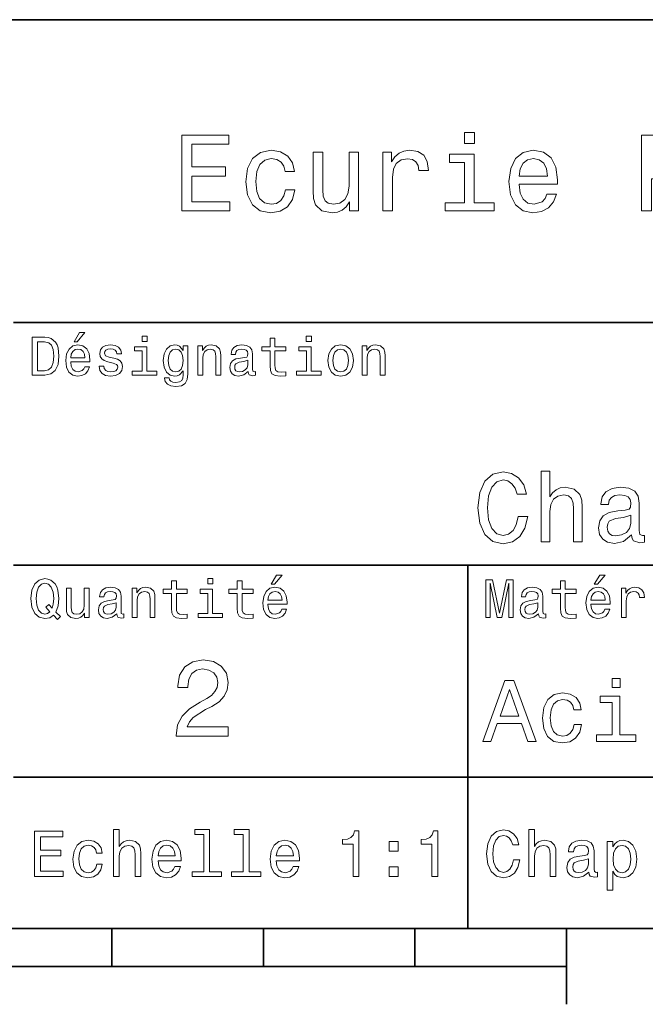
# Model space of a CAD drawing. Extents: x 0 to 297, y 0 to 210.
# Tile 6 of 9: x 162 to 204, y 5 to 70. Entities that reach past the tile are written whole.
import ezdxf

# ---------------------------------------------------------------- set-up
doc = ezdxf.new("R2010")
doc.units = 0

msp = doc.modelspace()

# ---------------------------------------------------------------- linework, layer by layer
at = {"color": 7, "lineweight": 35}
for p, q in [((97, 70), (287, 70)), ((162, 50), (287, 50)), ((162, 34), (287, 34)), ((162, 20), (287, 20)), ((10, 10), (287, 10)), ((97, 10), (287, 10)), ((98.5, 7.5), (198.5, 7.5))]:
    msp.add_line(p, q, dxfattribs=at)
at = {"color": 7, "lineweight": 35, "ltscale": 0.35}
msp.add_line((192, 20), (192, 34), dxfattribs=at)
at = {"color": 7, "lineweight": 35, "ltscale": 0.25}
msp.add_line((192, 10), (192, 20), dxfattribs=at)
at = {"color": 7, "lineweight": 35, "ltscale": 0.0625}
for p, q in [((168.5, 10), (168.5, 7.5)), ((178.5, 10), (178.5, 7.5)), ((188.5, 10), (188.5, 7.5))]:
    msp.add_line(p, q, dxfattribs=at)
at = {"color": 7, "lineweight": 35, "ltscale": 0.125}
msp.add_line((198.5, 10), (198.5, 5), dxfattribs=at)
at = {"color": 7, "lineweight": 13}
for points in [[(192.439484, 62.554031), (191.769455, 62.554031), (191.769455, 61.833572), (192.439484, 61.833572)], [(173.109512, 57.381123), (176.279541, 57.381123), (176.279541, 57.986309), (173.772339, 57.986309), (173.772339, 59.679394), (176.005768, 59.679394), (176.005768, 60.277374), (173.772339, 60.277374), (173.772339, 61.775936), (176.221893, 61.775936), (176.221893, 62.381123), (173.109512, 62.381123)], [(203.462524, 57.381123), (204.125351, 57.381123), (204.125351, 59.492073), (204.860229, 59.492073), (205.602295, 59.528095), (206.193085, 59.780258), (206.574921, 60.270172), (206.704605, 60.940201), (206.603745, 61.559795), (206.315552, 62.013687), (205.840057, 62.287464), (205.191635, 62.381123), (203.462524, 62.381123)], [(179.932281, 59.967579), (180.559082, 59.967579), (180.429398, 60.543945), (180.119598, 60.997837), (179.636887, 61.278816), (179.010086, 61.386887), (178.318436, 61.242794), (177.792511, 60.839336), (177.46109, 60.183716), (177.345825, 59.304752), (177.453888, 58.432995), (177.778091, 57.78458), (178.289627, 57.381123), (178.988464, 57.244236), (179.608063, 57.352303), (180.090775, 57.6549), (180.42218, 58.130402), (180.566284, 58.764408), (179.96109, 58.764408), (179.853027, 58.36095), (179.651291, 58.058357), (179.363113, 57.871037), (179.010086, 57.8134), (178.570602, 57.907059), (178.253601, 58.195244), (178.059082, 58.663544), (177.994232, 59.326366), (178.059082, 59.974781), (178.260803, 60.443081), (178.585007, 60.731266), (179.010086, 60.83213), (179.38472, 60.767288), (179.66571, 60.601585), (179.853027, 60.327808)], [(184.788177, 61.25), (184.154175, 61.25), (184.154175, 59.016571), (184.082123, 58.497837), (183.873199, 58.123196), (183.548996, 57.892651), (183.123917, 57.820602), (182.785294, 57.878242), (182.569168, 58.051151), (182.446686, 58.346542), (182.417862, 58.764408), (182.417862, 61.25), (181.783859, 61.25), (181.783859, 58.706772), (181.805481, 58.195244), (181.942368, 57.770172), (182.360229, 57.381123), (183.030258, 57.244236), (183.390488, 57.294666), (183.700287, 57.424351), (183.966858, 57.647694), (184.182999, 57.971901), (184.182999, 57.381123), (184.788177, 57.381123)], [(186.380402, 57.381123), (187.014404, 57.381123), (187.014404, 59.592937), (187.079254, 60.12608), (187.273773, 60.507923), (187.590775, 60.738472), (188.015854, 60.817722), (188.332855, 60.767288), (188.570602, 60.623199), (188.714691, 60.378242), (188.765121, 60.046829), (189.406342, 60.046829), (189.319885, 60.630402), (189.082123, 61.048271), (188.685883, 61.30043), (188.145538, 61.386887), (187.778091, 61.32925), (187.46109, 61.185158), (187.180115, 60.940201), (186.956772, 60.608788), (186.956772, 61.25), (186.380402, 61.25)], [(192.417862, 57.914265), (192.417862, 61.120316), (190.789627, 61.120316), (190.789627, 60.579971), (191.783859, 60.579971), (191.783859, 57.914265), (190.48703, 57.914265), (190.48703, 57.381123), (193.729111, 57.381123), (193.729111, 57.914265)], [(195.37175, 59.131844), (197.907776, 59.131844), (197.914978, 59.427231), (197.799713, 60.255764), (197.482712, 60.875359), (196.978378, 61.25), (196.30835, 61.386887), (195.65274, 61.242794), (195.148407, 60.839336), (194.824203, 60.183716), (194.708923, 59.319164), (194.817001, 58.432995), (195.141205, 57.78458), (195.638321, 57.381123), (196.286743, 57.244236), (196.848694, 57.337894), (197.309799, 57.582851), (197.648407, 57.971901), (197.842941, 58.490631), (197.216141, 58.490631), (197.086456, 58.20245), (196.899139, 57.986309), (196.365997, 57.8134), (195.955322, 57.892651), (195.645538, 58.14481), (195.443802, 58.555473), (195.37175, 59.110229)], [(195.37175, 59.664986), (195.451004, 60.162102), (195.645538, 60.529537), (195.940918, 60.75288), (196.329971, 60.83213), (196.711807, 60.75288), (197.007202, 60.529537), (197.187317, 60.162102), (197.252167, 59.664986)], [(164.080688, 49.030979), (163.248566, 49.030979), (163.248566, 46.530979), (164.080688, 46.530979), (164.473343, 46.610229), (164.765137, 46.851585), (164.945251, 47.244236), (165.010086, 47.780979), (164.952454, 48.328529), (164.880402, 48.544666), (164.779541, 48.717579), (164.487747, 48.951729), (164.296829, 49.009365)], [(166.004318, 48.728386), (166.216858, 48.728386), (166.717575, 49.340778), (166.364548, 49.340778)], [(170.824203, 49.117435), (170.489197, 49.117435), (170.489197, 48.757202), (170.824203, 48.757202)], [(178.943802, 48.130402), (178.943802, 47.161381), (178.965424, 46.84798), (179.066284, 46.631844), (179.268005, 46.505764), (179.610229, 46.462536), (179.984863, 46.480545), (179.984863, 46.754322), (179.71109, 46.732708), (179.46254, 46.761528), (179.329254, 46.851585), (179.271606, 47.00288), (179.260803, 47.215416), (179.260803, 48.130402), (179.984863, 48.130402), (179.984863, 48.400574), (179.260803, 48.400574), (179.260803, 48.966137), (178.943802, 48.966137), (178.943802, 48.400574), (178.396255, 48.400574), (178.396255, 48.130402)], [(181.667145, 49.117435), (181.332138, 49.117435), (181.332138, 48.757202), (181.667145, 48.757202)], [(164.055481, 48.731987), (164.329254, 48.677952), (164.516571, 48.512245), (164.628235, 48.216858), (164.664261, 47.780979), (164.624634, 47.359509), (164.51297, 47.064121), (164.322052, 46.887608), (164.055481, 46.829971), (163.583572, 46.829971), (163.583572, 48.731987)], [(165.784576, 47.406338), (167.052597, 47.406338), (167.056198, 47.554035), (166.998566, 47.9683), (166.840057, 48.278099), (166.587891, 48.465416), (166.252884, 48.533859), (165.925079, 48.461815), (165.672913, 48.260086), (165.510803, 47.932278), (165.453171, 47.5), (165.507202, 47.056915), (165.669312, 46.732708), (165.917862, 46.530979), (166.242081, 46.462536), (166.523056, 46.509365), (166.753601, 46.631844), (166.922913, 46.826366), (167.020172, 47.085735), (166.706772, 47.085735), (166.641937, 46.941643), (166.548264, 46.833572), (166.281708, 46.747116), (166.07637, 46.786743), (165.921463, 46.912823), (165.820602, 47.118156), (165.784576, 47.395531)], [(165.784576, 47.672909), (165.824203, 47.921471), (165.921463, 48.105186), (166.069168, 48.216858), (166.263687, 48.256485), (166.454605, 48.216858), (166.60231, 48.105186), (166.692368, 47.921471), (166.724777, 47.672909)], [(168.623199, 47.658501), (168.317001, 47.730545), (168.090057, 47.8134), (168.014404, 47.982708), (168.036026, 48.101585), (168.111664, 48.188038), (168.234146, 48.242073), (168.41066, 48.263687), (168.579971, 48.242073), (168.713257, 48.177231), (168.799713, 48.079971), (168.835739, 47.950287), (169.145538, 47.950287), (169.145538, 47.957493), (169.091492, 48.191643), (168.943802, 48.375359), (168.713257, 48.490635), (168.41066, 48.533859), (168.104462, 48.490635), (167.881119, 48.371758), (167.740631, 48.195244), (167.697403, 47.971901), (167.729828, 47.755764), (167.830688, 47.604465), (167.996399, 47.496399), (168.237747, 47.42075), (168.590775, 47.334293), (168.806915, 47.244236), (168.864548, 47.172188), (168.886169, 47.064121), (168.853745, 46.930836), (168.767288, 46.829971), (168.626801, 46.765129), (168.439484, 46.743515), (168.241348, 46.765129), (168.09726, 46.840778), (168, 46.963257), (167.960373, 47.132565), (167.654175, 47.132565), (167.704605, 46.844379), (167.85231, 46.635445), (168.086456, 46.509365), (168.41066, 46.462536), (168.749283, 46.509365), (168.997833, 46.635445), (169.149139, 46.837173), (169.203171, 47.100143), (169.163544, 47.327087), (169.05188, 47.481987), (168.868149, 47.582851)], [(170.8134, 46.79755), (170.8134, 48.400574), (169.999283, 48.400574), (169.999283, 48.130402), (170.496399, 48.130402), (170.496399, 46.79755), (169.847977, 46.79755), (169.847977, 46.530979), (171.469025, 46.530979), (171.469025, 46.79755)], [(173.518738, 46.617435), (173.518738, 48.465416), (173.216141, 48.465416), (173.216141, 48.152016), (172.967575, 48.4366), (172.816284, 48.508644), (172.646973, 48.533859), (172.340775, 48.461815), (172.103027, 48.260086), (171.94812, 47.935879), (171.894089, 47.5), (171.94812, 47.060516), (172.103027, 46.736309), (172.340775, 46.530979), (172.646973, 46.462536), (172.819885, 46.487751), (172.963974, 46.552593), (173.216141, 46.826366), (173.216141, 46.552593), (173.187317, 46.336456), (173.108063, 46.181557), (172.956772, 46.091499), (172.729828, 46.059078), (172.531708, 46.080692), (172.391205, 46.134727), (172.30835, 46.228386), (172.283142, 46.354465), (171.976944, 46.354465), (171.976944, 46.340057), (172.023773, 46.109509), (172.167862, 45.9366), (172.398407, 45.824928), (172.711823, 45.785301), (173.086456, 45.839336), (173.335022, 45.990635), (173.47551, 46.253601)], [(172.221909, 47.5), (172.254318, 47.820606), (172.351593, 48.058357), (172.502884, 48.198845), (172.704605, 48.249279), (172.917145, 48.198845), (173.075653, 48.058357), (173.172913, 47.820606), (173.208939, 47.5), (173.172913, 47.172188), (173.075653, 46.938038), (172.917145, 46.793949), (172.704605, 46.747116), (172.502884, 46.793949), (172.351593, 46.938038), (172.254318, 47.175793)], [(174.181549, 46.530979), (174.498566, 46.530979), (174.498566, 47.647694), (174.530975, 47.903458), (174.635452, 48.090778), (174.797546, 48.206051), (175.013687, 48.249279), (175.1866, 48.213257), (175.294662, 48.115993), (175.348709, 47.953888), (175.366714, 47.737751), (175.366714, 46.530979), (175.683716, 46.530979), (175.683716, 47.802593), (175.669312, 48.058357), (175.604462, 48.270893), (175.391937, 48.465416), (175.060516, 48.533859), (174.876801, 48.508644), (174.721909, 48.440201), (174.588623, 48.324928), (174.484146, 48.170029), (174.484146, 48.465416), (174.181549, 48.465416)], [(177.499283, 46.783142), (177.499283, 46.772335), (177.517288, 46.649857), (177.57132, 46.5634), (177.798264, 46.494957), (177.974777, 46.523773), (177.974777, 46.76873), (177.899139, 46.757923), (177.798264, 46.804756), (177.780258, 46.948845), (177.780258, 47.950287), (177.73703, 48.206051), (177.610947, 48.386166), (177.391205, 48.494236), (177.081406, 48.533859), (176.778824, 48.490635), (176.555481, 48.368156), (176.414978, 48.177231), (176.368149, 47.925072), (176.368149, 47.903458), (176.65274, 47.903458), (176.677948, 48.054756), (176.757202, 48.162823), (176.886887, 48.227665), (177.070602, 48.25288), (177.247116, 48.234871), (177.373199, 48.180836), (177.448853, 48.087173), (177.47406, 47.957493), (177.459656, 47.806194), (177.402023, 47.730545), (177.257919, 47.694523), (176.987747, 47.665707), (176.677948, 47.600864), (176.458206, 47.485592), (176.328537, 47.305473), (176.28891, 47.038906), (176.324921, 46.801151), (176.4366, 46.624638), (176.616714, 46.512966), (176.86528, 46.473343), (177.200287, 46.548992)], [(181.656342, 46.79755), (181.656342, 48.400574), (180.842224, 48.400574), (180.842224, 48.130402), (181.33934, 48.130402), (181.33934, 46.79755), (180.690918, 46.79755), (180.690918, 46.530979), (182.311966, 46.530979), (182.311966, 46.79755)], [(182.762253, 47.496399), (182.819885, 47.056915), (182.985596, 46.732708), (183.248566, 46.530979), (183.601593, 46.462536), (183.951004, 46.530979), (184.213974, 46.729107), (184.379684, 47.053314), (184.440918, 47.496399), (184.379684, 47.935879), (184.213974, 48.263687), (183.951004, 48.461815), (183.601593, 48.533859), (183.248566, 48.461815), (182.985596, 48.260086), (182.819885, 47.935879)], [(183.086456, 47.5), (183.118881, 47.824207), (183.219742, 48.058357), (183.381851, 48.20245), (183.601593, 48.25288), (183.817719, 48.20245), (183.979828, 48.061958), (184.080688, 47.824207), (184.116714, 47.5), (184.080688, 47.172188), (183.979828, 46.934437), (183.817719, 46.790344), (183.601593, 46.743515), (183.381851, 46.790344), (183.219742, 46.934437), (183.118881, 47.172188)], [(185.024506, 46.530979), (185.341492, 46.530979), (185.341492, 47.647694), (185.373917, 47.903458), (185.478394, 48.090778), (185.640488, 48.206051), (185.856628, 48.249279), (186.029541, 48.213257), (186.137604, 48.115993), (186.19165, 47.953888), (186.209656, 47.737751), (186.209656, 46.530979), (186.526657, 46.530979), (186.526657, 47.802593), (186.512253, 48.058357), (186.447403, 48.270893), (186.234879, 48.465416), (185.903458, 48.533859), (185.719742, 48.508644), (185.56485, 48.440201), (185.431564, 48.324928), (185.327087, 48.170029), (185.327087, 48.465416), (185.024506, 48.465416)], [(177.463257, 47.208214), (177.420029, 47.020893), (177.304749, 46.876801), (177.131851, 46.783142), (176.919312, 46.750721), (176.782425, 46.76873), (176.68515, 46.826366), (176.623917, 46.927231), (176.605911, 47.067722), (176.620316, 47.193802), (176.677948, 47.283859), (176.908508, 47.384727), (177.200287, 47.427952), (177.463257, 47.514408)], [(195.322769, 37.203171), (195.193085, 36.658501), (194.979111, 36.269451), (194.680832, 36.029537), (194.330688, 35.951729), (193.909225, 36.068443), (193.578522, 36.418587), (193.358063, 36.989193), (193.286743, 37.780258), (193.358063, 38.564842), (193.572037, 39.14193), (193.90274, 39.492073), (194.330688, 39.615273), (194.641922, 39.55043), (194.907776, 39.368874), (195.115265, 39.077087), (195.257919, 38.675072), (195.873917, 38.675072), (195.679398, 39.291065), (195.342209, 39.757923), (194.881836, 40.049709), (194.330688, 40.153458), (193.643372, 39.991352), (193.118149, 39.537464), (192.780975, 38.791786), (192.664261, 37.780258), (192.780975, 36.76873), (193.118149, 36.023052), (193.643372, 35.562679), (194.330688, 35.407059), (194.933716, 35.530258), (195.420029, 35.873917), (195.763687, 36.438038), (195.945236, 37.203171)], [(196.833572, 35.530258), (197.404175, 35.530258), (197.404175, 37.540344), (197.46254, 38.000721), (197.650574, 38.337894), (197.942368, 38.545387), (198.331406, 38.623199), (198.642654, 38.558357), (198.837173, 38.383286), (198.934433, 38.091499), (198.966858, 37.70245), (198.966858, 35.530258), (199.53746, 35.530258), (199.53746, 37.819164), (199.51152, 38.279537), (199.394806, 38.662102), (199.012238, 39.012245), (198.41571, 39.135445), (198.091492, 39.090057), (197.812683, 38.966858), (197.579254, 38.772331), (197.404175, 38.506485), (197.404175, 40.185879), (196.833572, 40.185879)], [(202.805481, 35.98415), (202.805481, 35.964695), (202.837891, 35.744236), (202.93515, 35.588615), (203.343658, 35.465416), (203.661377, 35.517288), (203.661377, 35.958214), (203.525208, 35.938759), (203.343658, 36.023052), (203.311234, 36.282421), (203.311234, 38.085014), (203.233429, 38.545387), (203.006485, 38.869595), (202.610947, 39.064121), (202.053314, 39.135445), (201.508636, 39.057636), (201.106628, 38.837173), (200.853745, 38.493515), (200.769455, 38.039623), (200.769455, 38.000721), (201.281693, 38.000721), (201.327087, 38.273052), (201.469742, 38.467579), (201.703171, 38.584293), (202.033859, 38.629681), (202.351578, 38.59726), (202.578522, 38.5), (202.714691, 38.331409), (202.760086, 38.09798), (202.734146, 37.825645), (202.630402, 37.68948), (202.371033, 37.624638), (201.88472, 37.572765), (201.327087, 37.456051), (200.931549, 37.248558), (200.69812, 36.924351), (200.626801, 36.444523), (200.691635, 36.016571), (200.892654, 35.698845), (201.216858, 35.497837), (201.664261, 35.426514), (202.267288, 35.562679)], [(202.740631, 36.749279), (202.662827, 36.412102), (202.455322, 36.152737), (202.144089, 35.98415), (201.76152, 35.925793), (201.515121, 35.958214), (201.340057, 36.061958), (201.229828, 36.243515), (201.197403, 36.496395), (201.223343, 36.723343), (201.327087, 36.885445), (201.742065, 37.067001), (202.267288, 37.14481), (202.740631, 37.30043)], [(179.015854, 32.728386), (179.228394, 32.728386), (179.729111, 33.340778), (179.376083, 33.340778)], [(200.341492, 32.728386), (200.554031, 32.728386), (201.054749, 33.340778), (200.701736, 33.340778)], [(164.642654, 30.685879), (164.916428, 30.401297), (165.107346, 30.592218), (164.811966, 30.894812), (164.963257, 31.305475), (165.010086, 31.780979), (164.941635, 32.339336), (164.862396, 32.56628), (164.757919, 32.753601), (164.46254, 33.009365), (164.282425, 33.074207), (164.08429, 33.099422), (163.702454, 33.009365), (163.41066, 32.757202), (163.223343, 32.342937), (163.158508, 31.780979), (163.223343, 31.219019), (163.407059, 30.804754), (163.698853, 30.54899), (164.08429, 30.462536), (164.39769, 30.520172)], [(164.41571, 30.916426), (164.260803, 30.801151), (164.08429, 30.765129), (163.850143, 30.829971), (163.666428, 31.024494), (163.543945, 31.341497), (163.504318, 31.780979), (163.543945, 32.216858), (163.662827, 32.537464), (163.846542, 32.731987), (164.08429, 32.80043), (164.318451, 32.731987), (164.502167, 32.533859), (164.621033, 32.213257), (164.664261, 31.780979), (164.631851, 31.40634), (164.5634, 31.150576), (164.329254, 31.395533), (164.13472, 31.211815)], [(168.824921, 30.78314), (168.824921, 30.772333), (168.842941, 30.649855), (168.896973, 30.5634), (169.123917, 30.494957), (169.30043, 30.523775), (169.30043, 30.768732), (169.224777, 30.757925), (169.123917, 30.804754), (169.105911, 30.948847), (169.105911, 31.950287), (169.062683, 32.206051), (168.9366, 32.386166), (168.716858, 32.494236), (168.407059, 32.533859), (168.104462, 32.490635), (167.881119, 32.368156), (167.740631, 32.177231), (167.693802, 31.925072), (167.693802, 31.903458), (167.978394, 31.903458), (168.003601, 32.054756), (168.082855, 32.162823), (168.21254, 32.227665), (168.396255, 32.25288), (168.572769, 32.234871), (168.698853, 32.180836), (168.77449, 32.087173), (168.799713, 31.957493), (168.785309, 31.806194), (168.727661, 31.730547), (168.583572, 31.694523), (168.3134, 31.665705), (168.003601, 31.600864), (167.783859, 31.48559), (167.654175, 31.305475), (167.614548, 31.038904), (167.650574, 30.801151), (167.762253, 30.62464), (167.942368, 30.512968), (168.190918, 30.473343), (168.52594, 30.54899)], [(169.844376, 30.530979), (170.161377, 30.530979), (170.161377, 31.647694), (170.193802, 31.903458), (170.298279, 32.090778), (170.460373, 32.206051), (170.676514, 32.249279), (170.849426, 32.213257), (170.957489, 32.115993), (171.011536, 31.95389), (171.029541, 31.737751), (171.029541, 30.530979), (171.346542, 30.530979), (171.346542, 31.802593), (171.332138, 32.058357), (171.267288, 32.270893), (171.054749, 32.465416), (170.723343, 32.533859), (170.539627, 32.508644), (170.38472, 32.440201), (170.251434, 32.324928), (170.146973, 32.170029), (170.146973, 32.465416), (169.844376, 32.465416)], [(172.438034, 32.130402), (172.438034, 31.161383), (172.459656, 30.847982), (172.560516, 30.631844), (172.762253, 30.505762), (173.104462, 30.462536), (173.479111, 30.480547), (173.479111, 30.754322), (173.205338, 30.732708), (172.956772, 30.761526), (172.823486, 30.851583), (172.765854, 31.002882), (172.755035, 31.215418), (172.755035, 32.130402), (173.479111, 32.130402), (173.479111, 32.400574), (172.755035, 32.400574), (172.755035, 32.966137), (172.438034, 32.966137), (172.438034, 32.400574), (171.890488, 32.400574), (171.890488, 32.130402)], [(175.161377, 33.117435), (174.82637, 33.117435), (174.82637, 32.757202), (175.161377, 32.757202)], [(176.775223, 32.130402), (176.775223, 31.161383), (176.796829, 30.847982), (176.89769, 30.631844), (177.099426, 30.505762), (177.44165, 30.462536), (177.816284, 30.480547), (177.816284, 30.754322), (177.542511, 30.732708), (177.293945, 30.761526), (177.16066, 30.851583), (177.103027, 31.002882), (177.092224, 31.215418), (177.092224, 32.130402), (177.816284, 32.130402), (177.816284, 32.400574), (177.092224, 32.400574), (177.092224, 32.966137), (176.775223, 32.966137), (176.775223, 32.400574), (176.227661, 32.400574), (176.227661, 32.130402)], [(178.796112, 31.40634), (180.064117, 31.40634), (180.067719, 31.554033), (180.010086, 31.9683), (179.851593, 32.278099), (179.599426, 32.465416), (179.264404, 32.533859), (178.9366, 32.461815), (178.684433, 32.260086), (178.522339, 31.932276), (178.464691, 31.5), (178.518738, 31.056915), (178.680832, 30.732708), (178.929398, 30.530979), (179.253601, 30.462536), (179.534576, 30.509365), (179.765137, 30.631844), (179.934433, 30.826368), (180.031708, 31.085733), (179.718292, 31.085733), (179.653458, 30.941643), (179.559799, 30.833572), (179.293228, 30.747118), (179.087891, 30.786743), (178.932999, 30.912823), (178.832138, 31.118155), (178.796112, 31.395533)], [(193.183716, 30.530979), (193.46109, 30.530979), (193.46109, 32.80043), (193.929398, 30.530979), (194.239197, 30.530979), (194.703888, 32.80043), (194.703888, 30.530979), (194.984863, 30.530979), (194.984863, 33.030979), (194.545395, 33.030979), (194.08429, 30.826368), (193.626801, 33.030979), (193.183716, 33.030979)], [(196.656342, 30.78314), (196.656342, 30.772333), (196.674347, 30.649855), (196.728394, 30.5634), (196.955338, 30.494957), (197.131851, 30.523775), (197.131851, 30.768732), (197.056198, 30.757925), (196.955338, 30.804754), (196.937317, 30.948847), (196.937317, 31.950287), (196.894089, 32.206051), (196.768005, 32.386166), (196.548264, 32.494236), (196.23848, 32.533859), (195.935883, 32.490635), (195.71254, 32.368156), (195.572052, 32.177231), (195.525223, 31.925072), (195.525223, 31.903458), (195.809799, 31.903458), (195.835022, 32.054756), (195.914261, 32.162823), (196.043945, 32.227665), (196.227661, 32.25288), (196.404175, 32.234871), (196.530258, 32.180836), (196.605911, 32.087173), (196.631119, 31.957493), (196.616714, 31.806194), (196.559082, 31.730547), (196.414978, 31.694523), (196.144806, 31.665705), (195.835022, 31.600864), (195.61528, 31.48559), (195.485596, 31.305475), (195.445969, 31.038904), (195.481995, 30.801151), (195.593658, 30.62464), (195.773773, 30.512968), (196.022339, 30.473343), (196.357346, 30.54899)], [(198.100861, 32.130402), (198.100861, 31.161383), (198.122482, 30.847982), (198.223343, 30.631844), (198.425079, 30.505762), (198.767288, 30.462536), (199.141937, 30.480547), (199.141937, 30.754322), (198.868149, 30.732708), (198.619598, 30.761526), (198.486313, 30.851583), (198.42868, 31.002882), (198.417862, 31.215418), (198.417862, 32.130402), (199.141937, 32.130402), (199.141937, 32.400574), (198.417862, 32.400574), (198.417862, 32.966137), (198.100861, 32.966137), (198.100861, 32.400574), (197.553314, 32.400574), (197.553314, 32.130402)], [(200.121765, 31.40634), (201.389771, 31.40634), (201.393372, 31.554033), (201.335739, 31.9683), (201.177231, 32.278099), (200.925079, 32.465416), (200.590057, 32.533859), (200.262253, 32.461815), (200.010086, 32.260086), (199.847977, 31.932276), (199.790344, 31.5), (199.844376, 31.056915), (200.006485, 30.732708), (200.255051, 30.530979), (200.579254, 30.462536), (200.860229, 30.509365), (201.090775, 30.631844), (201.260086, 30.826368), (201.357346, 31.085733), (201.043945, 31.085733), (200.979111, 30.941643), (200.885452, 30.833572), (200.618881, 30.747118), (200.413544, 30.786743), (200.258652, 30.912823), (200.157776, 31.118155), (200.121765, 31.395533)], [(202.131851, 30.530979), (202.448853, 30.530979), (202.448853, 31.636887), (202.481262, 31.903458), (202.578537, 32.094379), (202.73703, 32.209652), (202.94957, 32.249279), (203.108063, 32.224064), (203.226944, 32.152016), (203.298996, 32.029537), (203.324203, 31.863832), (203.644806, 31.863832), (203.601593, 32.155621), (203.482712, 32.364552), (203.284576, 32.490635), (203.014404, 32.533859), (202.830688, 32.505043), (202.672195, 32.432995), (202.531708, 32.310516), (202.420029, 32.144814), (202.420029, 32.465416), (202.131851, 32.465416)], [(166.998566, 32.465416), (166.681549, 32.465416), (166.681549, 31.348703), (166.645538, 31.089336), (166.541061, 30.902016), (166.378967, 30.786743), (166.166428, 30.750719), (165.997116, 30.779539), (165.889053, 30.865993), (165.827805, 31.013687), (165.8134, 31.222622), (165.8134, 32.465416), (165.496399, 32.465416), (165.496399, 31.193804), (165.507202, 30.93804), (165.575653, 30.725504), (165.784576, 30.530979), (166.119598, 30.462536), (166.299713, 30.487751), (166.454605, 30.552593), (166.587891, 30.664265), (166.695969, 30.826368), (166.695969, 30.530979), (166.998566, 30.530979)], [(175.150574, 30.79755), (175.150574, 32.400574), (174.336456, 32.400574), (174.336456, 32.130402), (174.833572, 32.130402), (174.833572, 30.79755), (174.185165, 30.79755), (174.185165, 30.530979), (175.806198, 30.530979), (175.806198, 30.79755)], [(178.796112, 31.672911), (178.835739, 31.921469), (178.932999, 32.105186), (179.080688, 32.216858), (179.275208, 32.256485), (179.466141, 32.216858), (179.613831, 32.105186), (179.703888, 31.921469), (179.736313, 31.672911)], [(200.121765, 31.672911), (200.161377, 31.921469), (200.258652, 32.105186), (200.406342, 32.216858), (200.600861, 32.256485), (200.791794, 32.216858), (200.939484, 32.105186), (201.029541, 31.921469), (201.061966, 31.672911)], [(168.78891, 31.208212), (168.745682, 31.020893), (168.630402, 30.876801), (168.457489, 30.78314), (168.244965, 30.750719), (168.108063, 30.768732), (168.010803, 30.826368), (167.94957, 30.927233), (167.931549, 31.067722), (167.945969, 31.193804), (168.003601, 31.283861), (168.234146, 31.384726), (168.52594, 31.427954), (168.78891, 31.514408)], [(196.620316, 31.208212), (196.577087, 31.020893), (196.461823, 30.876801), (196.28891, 30.78314), (196.07637, 30.750719), (195.939484, 30.768732), (195.842224, 30.826368), (195.780975, 30.927233), (195.76297, 31.067722), (195.777374, 31.193804), (195.835022, 31.283861), (196.065567, 31.384726), (196.357346, 31.427954), (196.620316, 31.514408)], [(172.742065, 22.700289), (176.178665, 22.700289), (176.178665, 23.319885), (173.462524, 23.319885), (173.613831, 23.658503), (173.873199, 23.939482), (174.672897, 24.45101), (175.097977, 24.667147), (175.573486, 24.976946), (175.912094, 25.337177), (176.106628, 25.762249), (176.178665, 26.244957), (176.056183, 26.850143), (175.717575, 27.325649), (175.198837, 27.628242), (174.528809, 27.736313), (173.837173, 27.613834), (173.311234, 27.275217), (172.97261, 26.734871), (172.857346, 26.021614), (172.857346, 25.92075), (173.512955, 25.92075), (173.512955, 25.978386), (173.577805, 26.4683), (173.772324, 26.828531), (174.082123, 27.059078), (174.492783, 27.138329), (174.91066, 27.066282), (175.220459, 26.886168), (175.42218, 26.605188), (175.494232, 26.252163), (175.443802, 25.92075), (175.306915, 25.639771), (175.076355, 25.394814), (174.759354, 25.178675), (174.33429, 24.948128), (173.628235, 24.501442), (173.131119, 24.025938), (172.835724, 23.449568), (172.742065, 22.721903)], [(192.982712, 22.360231), (193.51297, 22.360231), (193.933716, 23.536024), (195.530258, 23.536024), (195.951004, 22.360231), (196.492798, 22.360231), (195.028824, 26.365995), (194.440918, 26.365995)], [(202.048996, 26.49856), (201.51297, 26.49856), (201.51297, 25.922192), (202.048996, 25.922192)], [(194.118149, 24.025938), (194.734863, 25.789627), (195.351578, 24.025938)], [(198.982712, 24.429396), (199.484146, 24.429396), (199.380402, 24.890491), (199.132568, 25.253603), (198.746399, 25.478386), (198.244949, 25.564842), (197.69165, 25.449568), (197.270889, 25.126802), (197.005768, 24.602306), (196.913544, 23.899136), (197, 23.201731), (197.259369, 22.682999), (197.668594, 22.360231), (198.227661, 22.250721), (198.723343, 22.337177), (199.109512, 22.579252), (199.374634, 22.959656), (199.489914, 23.46686), (199.005768, 23.46686), (198.919312, 23.144093), (198.757919, 22.902018), (198.527374, 22.752163), (198.244949, 22.706053), (197.893372, 22.780981), (197.639771, 23.011528), (197.484146, 23.386168), (197.432281, 23.916428), (197.484146, 24.43516), (197.645538, 24.809799), (197.904892, 25.040346), (198.244949, 25.121038), (198.544662, 25.069164), (198.769455, 24.9366), (198.919312, 24.717581)], [(202.031708, 22.786745), (202.031708, 25.351585), (200.729111, 25.351585), (200.729111, 24.91931), (201.52449, 24.91931), (201.52449, 22.786745), (200.48703, 22.786745), (200.48703, 22.360231), (203.080688, 22.360231), (203.080688, 22.786745)], [(163.393372, 13.428675), (165.295395, 13.428675), (165.295395, 13.791787), (163.791061, 13.791787), (163.791061, 14.807637), (165.131119, 14.807637), (165.131119, 15.166427), (163.791061, 15.166427), (163.791061, 16.065563), (165.260803, 16.065563), (165.260803, 16.428675), (163.393372, 16.428675)], [(168.610947, 13.428675), (168.991348, 13.428675), (168.991348, 14.768732), (169.030258, 15.075649), (169.155624, 15.300432), (169.350143, 15.438761), (169.609512, 15.490635), (169.817001, 15.447407), (169.946686, 15.330692), (170.011536, 15.136168), (170.033142, 14.876801), (170.033142, 13.428675), (170.413544, 13.428675), (170.413544, 14.954612), (170.396255, 15.261528), (170.318451, 15.516571), (170.0634, 15.75), (169.66571, 15.832133), (169.44957, 15.801874), (169.263687, 15.719741), (169.108063, 15.590058), (168.991348, 15.412825), (168.991348, 16.532421), (168.610947, 16.532421)], [(174.572052, 16.212536), (174.572052, 13.748559), (173.789627, 13.748559), (173.789627, 13.428675), (175.730545, 13.428675), (175.730545, 13.748559), (174.952454, 13.748559), (174.952454, 16.532421), (173.97551, 16.532421), (173.97551, 16.212536)], [(177.174347, 16.212536), (177.174347, 13.748559), (176.391937, 13.748559), (176.391937, 13.428675), (178.332855, 13.428675), (178.332855, 13.748559), (177.554749, 13.748559), (177.554749, 16.532421), (176.577805, 16.532421), (176.577805, 16.212536)], [(184.416412, 13.428675), (184.809784, 13.428675), (184.809784, 16.450289), (184.515839, 16.450289), (184.438034, 16.1866), (184.28241, 16.009367), (184.044662, 15.905621), (183.716125, 15.871038), (183.716125, 15.564121), (184.416412, 15.564121)], [(189.621033, 13.428675), (190.014404, 13.428675), (190.014404, 16.450289), (189.720459, 16.450289), (189.642639, 16.1866), (189.48703, 16.009367), (189.249268, 15.905621), (188.920746, 15.871038), (188.920746, 15.564121), (189.621033, 15.564121)], [(195.001434, 14.543948), (194.914978, 14.180836), (194.772339, 13.92147), (194.573486, 13.761528), (194.340057, 13.709655), (194.059082, 13.787464), (193.838623, 14.020894), (193.691635, 14.401298), (193.644089, 14.928675), (193.691635, 15.45173), (193.83429, 15.836456), (194.054749, 16.069885), (194.340057, 16.152018), (194.547546, 16.108789), (194.724777, 15.987753), (194.863113, 15.793228), (194.958206, 15.525217), (195.368881, 15.525217), (195.239197, 15.93588), (195.014404, 16.247118), (194.707489, 16.441643), (194.340057, 16.510807), (193.881851, 16.402739), (193.531708, 16.100145), (193.306915, 15.603026), (193.229111, 14.928675), (193.306915, 14.254323), (193.531708, 13.757205), (193.881851, 13.450289), (194.340057, 13.346542), (194.742081, 13.428675), (195.066284, 13.657782), (195.295395, 14.033862), (195.416428, 14.543948)], [(196.008652, 13.428675), (196.389053, 13.428675), (196.389053, 14.768732), (196.427948, 15.075649), (196.553314, 15.300432), (196.747833, 15.438761), (197.007202, 15.490635), (197.214691, 15.447407), (197.344376, 15.330692), (197.409225, 15.136168), (197.430832, 14.876801), (197.430832, 13.428675), (197.811234, 13.428675), (197.811234, 14.954612), (197.793945, 15.261528), (197.716141, 15.516571), (197.46109, 15.75), (197.0634, 15.832133), (196.84726, 15.801874), (196.661377, 15.719741), (196.505768, 15.590058), (196.389053, 15.412825), (196.389053, 16.532421), (196.008652, 16.532421)], [(167.48703, 14.980548), (167.863113, 14.980548), (167.785309, 15.326369), (167.599426, 15.598703), (167.309799, 15.767292), (166.933716, 15.832133), (166.518738, 15.745678), (166.203171, 15.503603), (166.004318, 15.110231), (165.935165, 14.582853), (166, 14.059798), (166.194519, 13.67075), (166.501434, 13.428675), (166.920746, 13.346542), (167.292511, 13.411384), (167.582138, 13.592939), (167.780975, 13.878242), (167.867432, 14.258646), (167.504318, 14.258646), (167.439484, 14.016571), (167.318451, 13.835014), (167.145538, 13.722623), (166.933716, 13.688041), (166.670029, 13.744237), (166.479828, 13.917148), (166.363113, 14.198127), (166.324203, 14.595821), (166.363113, 14.984871), (166.484146, 15.26585), (166.67868, 15.438761), (166.933716, 15.49928), (167.158508, 15.460375), (167.327087, 15.360951), (167.439484, 15.196686)], [(171.546112, 14.479107), (173.067719, 14.479107), (173.072052, 14.656341), (173.002884, 15.153459), (172.812683, 15.525217), (172.510086, 15.75), (172.108063, 15.832133), (171.714691, 15.745678), (171.412109, 15.503603), (171.217575, 15.110231), (171.148422, 14.591499), (171.213257, 14.059798), (171.407776, 13.67075), (171.706055, 13.428675), (172.095108, 13.346542), (172.432281, 13.402739), (172.708939, 13.549712), (172.912109, 13.783141), (173.028824, 14.09438), (172.65274, 14.09438), (172.574936, 13.92147), (172.46254, 13.791787), (172.142654, 13.688041), (171.896255, 13.735591), (171.710373, 13.886888), (171.58934, 14.133286), (171.546112, 14.466139)], [(179.353027, 14.479107), (180.874634, 14.479107), (180.878967, 14.656341), (180.809799, 15.153459), (180.619598, 15.525217), (180.317001, 15.75), (179.914978, 15.832133), (179.521606, 15.745678), (179.219025, 15.503603), (179.02449, 15.110231), (178.955338, 14.591499), (179.020172, 14.059798), (179.214691, 13.67075), (179.51297, 13.428675), (179.902023, 13.346542), (180.239197, 13.402739), (180.515854, 13.549712), (180.719025, 13.783141), (180.835739, 14.09438), (180.459656, 14.09438), (180.381851, 13.92147), (180.269455, 13.791787), (179.94957, 13.688041), (179.703171, 13.735591), (179.517288, 13.886888), (179.396255, 14.133286), (179.353027, 14.466139)], [(186.798264, 15.105908), (187.394806, 15.105908), (187.394806, 15.75), (186.798264, 15.75)], [(199.989914, 13.731268), (199.989914, 13.7183), (200.011536, 13.571326), (200.07637, 13.46758), (200.348709, 13.385448), (200.560516, 13.42003), (200.560516, 13.713977), (200.469742, 13.701009), (200.348709, 13.757205), (200.327087, 13.930116), (200.327087, 15.131845), (200.275223, 15.438761), (200.123917, 15.6549), (199.860229, 15.784582), (199.48848, 15.832133), (199.125366, 15.78026), (198.857346, 15.633286), (198.688766, 15.404179), (198.632568, 15.101585), (198.632568, 15.075649), (198.97406, 15.075649), (199.004318, 15.257205), (199.099426, 15.386889), (199.255051, 15.464698), (199.47551, 15.494957), (199.687317, 15.473343), (199.838623, 15.408502), (199.929398, 15.29611), (199.959656, 15.140491), (199.942368, 14.958934), (199.873199, 14.868156), (199.700287, 14.824928), (199.376083, 14.790346), (199.004318, 14.712537), (198.740631, 14.574208), (198.585022, 14.358069), (198.53746, 14.038185), (198.580688, 13.752882), (198.714691, 13.541066), (198.930832, 13.407061), (199.229111, 13.35951), (199.631119, 13.450289)], [(201.572052, 15.391211), (201.572052, 15.75), (201.19165, 15.75), (201.19165, 12.529539), (201.572052, 12.529539), (201.572052, 13.783141), (201.706055, 13.579971), (201.857346, 13.445966), (202.237747, 13.346542), (202.600861, 13.428675), (202.886169, 13.675073), (203.072052, 14.064121), (203.141205, 14.591499), (203.072052, 15.114553), (202.886169, 15.503603), (202.600861, 15.745678), (202.237747, 15.832133), (202.030258, 15.806196), (201.853027, 15.724064), (201.701736, 15.585735)], [(171.546112, 14.798992), (171.593658, 15.097262), (171.710373, 15.317724), (171.887604, 15.45173), (172.121033, 15.49928), (172.350143, 15.45173), (172.527374, 15.317724), (172.635452, 15.097262), (172.674347, 14.798992)], [(179.353027, 14.798992), (179.400574, 15.097262), (179.517288, 15.317724), (179.694519, 15.45173), (179.927948, 15.49928), (180.157059, 15.45173), (180.33429, 15.317724), (180.442368, 15.097262), (180.481262, 14.798992)], [(202.172913, 13.688041), (201.917862, 13.744237), (201.731995, 13.917148), (201.61528, 14.198127), (201.57637, 14.591499), (201.61528, 14.980548), (201.731995, 15.261528), (201.917862, 15.430116), (202.172913, 15.490635), (202.406342, 15.430116), (202.592224, 15.257205), (202.708939, 14.976225), (202.752167, 14.591499), (202.708939, 14.20245), (202.592224, 13.917148), (202.406342, 13.744237)], [(199.946686, 14.241355), (199.894806, 14.016571), (199.756485, 13.84366), (199.548996, 13.731268), (199.293945, 13.692364), (199.129684, 13.713977), (199.01297, 13.783141), (198.939484, 13.904179), (198.917862, 14.072767), (198.935165, 14.224064), (199.004318, 14.332133), (199.280975, 14.453171), (199.631119, 14.505044), (199.946686, 14.60879)], [(186.798264, 13.428675), (187.394806, 13.428675), (187.394806, 14.072767), (186.798264, 14.072767)]]:
    msp.add_lwpolyline(points, close=True, dxfattribs=at)

doc.saveas('drawing.dxf')
